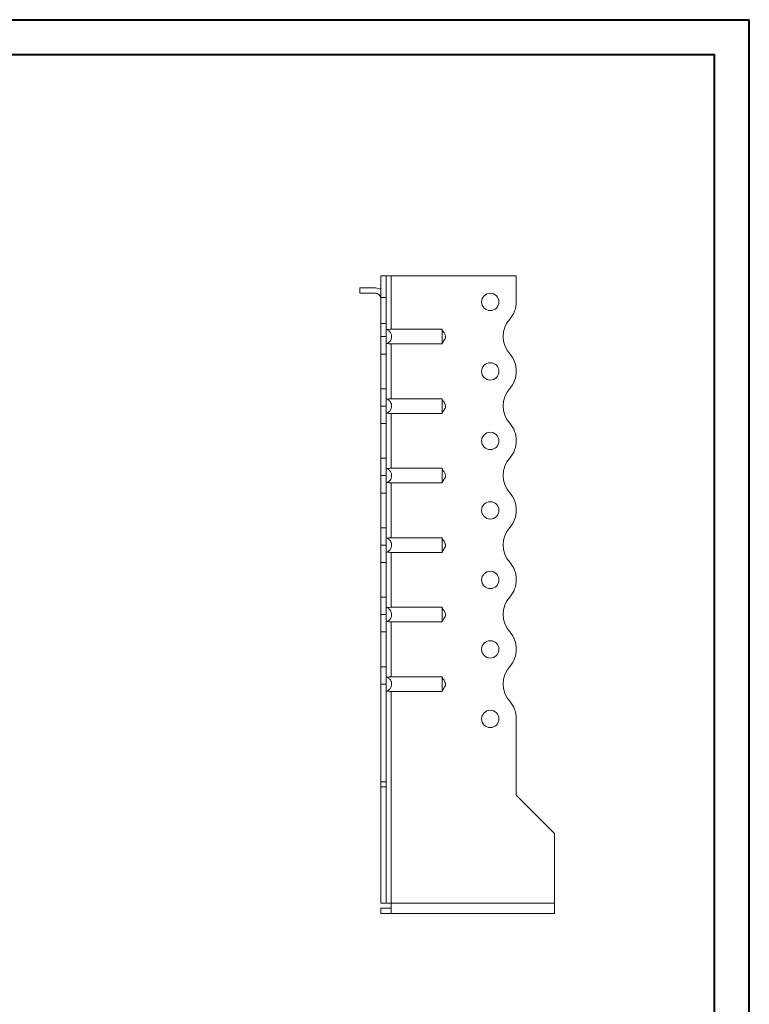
# Model space of a CAD drawing. Header units: millimetres. Extents: x 0 to 210, y 0 to 297.
# Tile 6 of 6: x 105 to 210, y 156 to 297. Entities that reach past the tile are written whole.
import ezdxf

# ---------------------------------------------------------------- set-up
doc = ezdxf.new("R2010")
doc.units = ezdxf.units.MM

msp = doc.modelspace()

# ---------------------------------------------------------------- linework, layer by layer
at = {"color": 7, "linetype": 'Continuous', "lineweight": 40}
for p, q in [((0.08, 297.21), (210.08, 297.21)), ((210.08, 0.21), (210.08, 297.21)), ((210.08, 292.21), (210.08, 297.21)), ((10.08, 292.21), (205.08, 292.21)), ((205.08, 5.21), (205.08, 292.21))]:
    msp.add_line(p, q, dxfattribs=at)
at = {"color": 7, "linetype": 'Continuous', "lineweight": 15}
for p, q in [((157.8, 260.36), (157.05, 260.36)), ((157.05, 260.36), (157.05, 257.22)), ((157.8, 260.36), (157.8, 257.22)), ((158.55, 260.36), (157.8, 260.36)), ((158.55, 252.67), (158.55, 260.36)), ((176.55, 260.36), (158.55, 260.36)), ((176.55, 256.64), (176.55, 260.36)), ((154.05, 258.61), (154.05, 257.86)), ((154.05, 258.61), (156.3, 258.61)), ((156.3, 257.86), (154.05, 257.86)), ((157.05, 257.22), (157.8, 257.22)), ((157.05, 253.48), (157.05, 257.22)), ((157.8, 257.22), (157.8, 253.48)), ((157.05, 253.48), (157.8, 253.48)), ((157.05, 251.62), (157.05, 253.48)), ((157.8, 253.48), (157.8, 251.62)), ((158.55, 252.67), (165.86, 252.67)), ((157.05, 251.62), (157.8, 251.62)), ((157.05, 249.11), (157.05, 251.62)), ((157.8, 251.62), (157.8, 249.11)), ((158.55, 250.56), (165.86, 250.56)), ((158.55, 242.67), (158.55, 250.56)), ((157.8, 249.11), (157.05, 249.11)), ((157.05, 244.11), (157.05, 249.11)), ((157.8, 244.11), (157.8, 249.11)), ((176.55, 246.64), (176.55, 246.64)), ((157.05, 244.11), (157.8, 244.11)), ((157.05, 241.61), (157.05, 244.11)), ((157.8, 244.11), (157.8, 241.61)), ((158.55, 242.67), (165.86, 242.67)), ((157.8, 241.61), (157.05, 241.61)), ((157.05, 239.11), (157.05, 241.61)), ((157.8, 241.61), (157.8, 239.11)), ((158.55, 240.56), (165.86, 240.56)), ((158.55, 232.67), (158.55, 240.56)), ((157.8, 239.11), (157.05, 239.11)), ((157.05, 234.11), (157.05, 239.11)), ((157.8, 234.11), (157.8, 239.11)), ((176.55, 236.64), (176.55, 236.64)), ((157.05, 234.11), (157.8, 234.11)), ((157.05, 231.61), (157.05, 234.11)), ((157.8, 234.11), (157.8, 231.61)), ((158.55, 232.67), (165.86, 232.67)), ((157.8, 231.61), (157.05, 231.61)), ((157.05, 229.11), (157.05, 231.61)), ((157.8, 231.61), (157.8, 229.11)), ((158.55, 230.56), (165.86, 230.56)), ((158.55, 222.67), (158.55, 230.56)), ((157.8, 229.11), (157.05, 229.11)), ((157.05, 224.11), (157.05, 229.11)), ((157.8, 224.11), (157.8, 229.11)), ((176.55, 226.64), (176.55, 226.64)), ((157.05, 224.11), (157.8, 224.11)), ((157.05, 221.61), (157.05, 224.11)), ((157.8, 224.11), (157.8, 221.61)), ((158.55, 222.67), (165.86, 222.67)), ((157.8, 221.61), (157.05, 221.61)), ((157.05, 219.11), (157.05, 221.61)), ((157.8, 221.61), (157.8, 219.11)), ((158.55, 220.56), (165.86, 220.56)), ((158.55, 212.67), (158.55, 220.56)), ((157.8, 219.11), (157.05, 219.11)), ((157.05, 214.11), (157.05, 219.11)), ((157.8, 214.11), (157.8, 219.11)), ((176.55, 216.64), (176.55, 216.64)), ((157.05, 214.11), (157.8, 214.11)), ((157.05, 211.61), (157.05, 214.11)), ((157.8, 214.11), (157.8, 211.61)), ((158.55, 212.67), (165.86, 212.67)), ((157.8, 211.61), (157.05, 211.61)), ((157.05, 211.61), (157.8, 211.61)), ((157.05, 211.61), (157.05, 211.61)), ((157.05, 209.12), (157.05, 211.61)), ((157.8, 211.61), (157.8, 211.61)), ((157.8, 211.61), (157.8, 209.12)), ((158.55, 210.56), (165.86, 210.56)), ((158.55, 202.67), (158.55, 210.56)), ((157.8, 209.12), (157.05, 209.12)), ((157.05, 204.11), (157.05, 209.12)), ((157.8, 204.11), (157.8, 209.12)), ((176.55, 206.64), (176.55, 206.64)), ((157.05, 204.11), (157.8, 204.11)), ((157.05, 201.62), (157.05, 204.11)), ((157.8, 204.11), (157.8, 201.62)), ((158.55, 202.67), (165.86, 202.67)), ((157.8, 201.62), (157.05, 201.62)), ((157.05, 201.62), (157.05, 187.53)), ((157.8, 201.62), (157.8, 187.53)), ((158.55, 200.56), (165.86, 200.56)), ((158.55, 170.11), (158.55, 200.56)), ((176.55, 185.61), (176.55, 196.64)), ((157.05, 187.53), (157.8, 187.53)), ((157.05, 186.82), (157.05, 187.53)), ((157.8, 187.53), (157.8, 186.82)), ((157.8, 186.82), (157.05, 186.82)), ((157.05, 170.11), (157.05, 186.82)), ((157.8, 170.11), (157.8, 186.82)), ((182.05, 180.11), (176.55, 185.61)), ((182.05, 170.11), (182.05, 180.11)), ((157.8, 170.11), (157.05, 170.11)), ((157.8, 170.11), (158.55, 170.11)), ((182.05, 170.11), (158.55, 170.11)), ((158.55, 170.11), (158.55, 168.61)), ((182.05, 170.11), (182.05, 168.61)), ((157.05, 169.36), (157.05, 168.61)), ((158.55, 169.36), (157.05, 169.36)), ((158.55, 168.61), (157.05, 168.61)), ((182.05, 168.61), (158.55, 168.61))]:
    msp.add_line(p, q, dxfattribs=at)
for centre in [(172.8, 256.61), (172.8, 246.61), (172.8, 236.61), (172.8, 226.61), (172.8, 216.61), (172.8, 206.61), (172.8, 196.61)]:
    msp.add_circle(centre, 1.25, dxfattribs=at)
for centre, radius, start, end in [((156.3, 257.11), 1.5, 60, 90), ((156.3, 257.11), 0.75, 0, 90), ((172.8, 256.64), 3.75, 318.1877, 0), ((178.39, 251.64), 3.75, 138.1877, 221.8123), ((172.8, 246.64), 3.75, 0, 41.8123), ((172.8, 246.64), 3.75, 318.1804, 0), ((178.39, 241.64), 3.75, 138.1804, 221.8123), ((172.8, 236.64), 3.75, 0, 41.8123), ((172.8, 236.64), 3.75, 318.1804, 0), ((178.39, 231.64), 3.75, 138.1804, 221.8123), ((172.8, 226.64), 3.75, 0, 41.8123), ((172.8, 226.64), 3.75, 318.1804, 0), ((178.39, 221.64), 3.75, 138.1804, 221.8196), ((172.8, 216.64), 3.75, 0, 41.8196), ((172.8, 216.64), 3.75, 318.1804, 0), ((178.39, 211.64), 3.75, 138.1804, 221.8196), ((172.8, 206.64), 3.75, 0, 41.8196), ((172.8, 206.64), 3.75, 318.1877, 0), ((178.39, 201.64), 3.75, 138.1877, 221.8123), ((172.8, 196.64), 3.75, 0, 41.8123)]:
    msp.add_arc(centre, radius, start, end, dxfattribs=at)
for points, knots in [([(157.8, 252.67), (157.86, 252.66), (157.91, 252.64), (158.02, 252.59), (158.07, 252.56), (158.17, 252.49), (158.22, 252.45), (158.3, 252.37), (158.34, 252.32), (158.41, 252.23), (158.45, 252.18), (158.5, 252.08), (158.52, 252.02), (158.56, 251.91), (158.58, 251.85), (158.6, 251.73), (158.6, 251.67), (158.6, 251.5), (158.58, 251.38), (158.51, 251.15), (158.45, 251.05), (158.31, 250.86), (158.22, 250.78), (158.07, 250.67), (158.02, 250.64), (157.91, 250.59), (157.86, 250.57), (157.8, 250.56)], [0, 0, 0, 0, 0.0625, 0.0625, 0.125, 0.125, 0.1875, 0.1875, 0.25, 0.25, 0.3125, 0.3125, 0.375, 0.375, 0.4375, 0.4375, 0.5, 0.5, 0.625, 0.625, 0.75, 0.75, 0.875, 0.875, 0.9375, 0.9375, 1, 1, 1, 1]), ([(158.02, 252.58), (158.05, 252.6), (158.09, 252.62), (158.17, 252.64), (158.21, 252.65), (158.35, 252.67), (158.45, 252.67), (158.55, 252.67)], [0, 0, 0, 0, 0.25, 0.25, 0.5, 0.5, 1, 1, 1, 1]), ([(165.86, 250.56), (165.87, 250.57), (165.86, 250.59), (165.86, 250.64), (165.86, 250.67), (165.86, 250.74), (165.86, 250.78), (165.86, 250.86), (165.86, 250.91), (165.86, 251), (165.86, 251.05), (165.86, 251.15), (165.86, 251.21), (165.86, 251.32), (165.86, 251.38), (165.86, 251.5), (165.86, 251.56), (165.86, 251.67), (165.86, 251.73), (165.86, 251.85), (165.86, 251.91), (165.86, 252.08), (165.86, 252.18), (165.86, 252.37), (165.87, 252.45), (165.86, 252.56), (165.86, 252.59), (165.86, 252.64), (165.87, 252.66), (165.86, 252.67)], [0, 0, 0, 0, 0.0625, 0.0625, 0.125, 0.125, 0.1875, 0.1875, 0.25, 0.25, 0.3125, 0.3125, 0.375, 0.375, 0.4375, 0.4375, 0.5, 0.5, 0.5625, 0.5625, 0.625, 0.625, 0.75, 0.75, 0.875, 0.875, 0.9375, 0.9375, 1, 1, 1, 1]), ([(165.86, 250.61), (165.88, 250.65), (165.91, 250.72), (166.02, 250.88), (166.16, 251.08), (166.3, 251.31), (166.37, 251.51), (166.37, 251.68), (166.32, 251.86), (166.22, 252.06), (166.09, 252.26), (165.95, 252.42), (165.9, 252.55), (165.86, 252.62)], [0, 0, 0, 0, 0.074836, 0.14371, 0.270797, 0.374245, 0.474653, 0.529435, 0.589306, 0.699735, 0.799242, 0.886571, 1, 1, 1, 1]), ([(158.55, 250.56), (158.5, 250.56), (158.45, 250.56), (158.35, 250.56), (158.3, 250.57), (158.21, 250.58), (158.17, 250.59), (158.09, 250.61), (158.05, 250.63), (158.02, 250.65)], [0, 0, 0, 0, 0.25, 0.25, 0.5, 0.5, 0.75, 0.75, 1, 1, 1, 1]), ([(157.8, 242.67), (157.86, 242.66), (157.91, 242.64), (158.02, 242.59), (158.07, 242.56), (158.17, 242.49), (158.22, 242.45), (158.3, 242.37), (158.34, 242.32), (158.41, 242.23), (158.45, 242.18), (158.5, 242.08), (158.52, 242.02), (158.56, 241.91), (158.58, 241.85), (158.6, 241.73), (158.6, 241.67), (158.6, 241.5), (158.58, 241.38), (158.51, 241.15), (158.45, 241.05), (158.31, 240.86), (158.22, 240.78), (158.07, 240.67), (158.02, 240.64), (157.91, 240.59), (157.86, 240.57), (157.8, 240.56)], [0, 0, 0, 0, 0.0625, 0.0625, 0.125, 0.125, 0.1875, 0.1875, 0.25, 0.25, 0.3125, 0.3125, 0.375, 0.375, 0.4375, 0.4375, 0.5, 0.5, 0.625, 0.625, 0.75, 0.75, 0.875, 0.875, 0.9375, 0.9375, 1, 1, 1, 1]), ([(158.02, 242.58), (158.05, 242.6), (158.09, 242.62), (158.17, 242.64), (158.21, 242.65), (158.35, 242.67), (158.45, 242.67), (158.55, 242.67)], [0, 0, 0, 0, 0.25, 0.25, 0.5, 0.5, 1, 1, 1, 1]), ([(165.86, 240.56), (165.87, 240.57), (165.86, 240.59), (165.86, 240.64), (165.86, 240.67), (165.86, 240.74), (165.86, 240.78), (165.86, 240.86), (165.86, 240.91), (165.86, 241), (165.86, 241.05), (165.86, 241.15), (165.86, 241.21), (165.86, 241.32), (165.86, 241.38), (165.86, 241.5), (165.86, 241.56), (165.86, 241.67), (165.86, 241.73), (165.86, 241.85), (165.86, 241.91), (165.86, 242.08), (165.86, 242.18), (165.86, 242.37), (165.87, 242.45), (165.86, 242.56), (165.86, 242.59), (165.86, 242.64), (165.87, 242.66), (165.86, 242.67)], [0, 0, 0, 0, 0.0625, 0.0625, 0.125, 0.125, 0.1875, 0.1875, 0.25, 0.25, 0.3125, 0.3125, 0.375, 0.375, 0.4375, 0.4375, 0.5, 0.5, 0.5625, 0.5625, 0.625, 0.625, 0.75, 0.75, 0.875, 0.875, 0.9375, 0.9375, 1, 1, 1, 1]), ([(165.86, 240.61), (165.88, 240.65), (165.91, 240.72), (166.02, 240.88), (166.16, 241.08), (166.3, 241.31), (166.37, 241.51), (166.37, 241.68), (166.32, 241.86), (166.22, 242.06), (166.09, 242.26), (165.95, 242.42), (165.9, 242.55), (165.86, 242.62)], [0, 0, 0, 0, 0.0748357, 0.1437103, 0.2707967, 0.374245, 0.474653, 0.5294349, 0.5893057, 0.6997351, 0.7992425, 0.886571, 1, 1, 1, 1]), ([(158.55, 240.56), (158.5, 240.56), (158.45, 240.56), (158.35, 240.56), (158.3, 240.57), (158.21, 240.58), (158.17, 240.59), (158.09, 240.61), (158.05, 240.63), (158.02, 240.65)], [0, 0, 0, 0, 0.25, 0.25, 0.5, 0.5, 0.75, 0.75, 1, 1, 1, 1]), ([(157.8, 232.67), (157.86, 232.66), (157.91, 232.64), (158.02, 232.59), (158.07, 232.56), (158.17, 232.49), (158.22, 232.45), (158.3, 232.37), (158.34, 232.32), (158.41, 232.23), (158.45, 232.18), (158.5, 232.08), (158.52, 232.02), (158.56, 231.91), (158.58, 231.85), (158.6, 231.73), (158.6, 231.67), (158.6, 231.5), (158.58, 231.38), (158.51, 231.15), (158.45, 231.05), (158.31, 230.86), (158.22, 230.78), (158.07, 230.67), (158.02, 230.64), (157.91, 230.59), (157.86, 230.57), (157.8, 230.56)], [0, 0, 0, 0, 0.0625, 0.0625, 0.125, 0.125, 0.1875, 0.1875, 0.25, 0.25, 0.3125, 0.3125, 0.375, 0.375, 0.4375, 0.4375, 0.5, 0.5, 0.625, 0.625, 0.75, 0.75, 0.875, 0.875, 0.9375, 0.9375, 1, 1, 1, 1]), ([(158.02, 232.58), (158.05, 232.6), (158.09, 232.62), (158.17, 232.64), (158.21, 232.65), (158.35, 232.67), (158.45, 232.67), (158.55, 232.67)], [0, 0, 0, 0, 0.25, 0.25, 0.5, 0.5, 1, 1, 1, 1]), ([(165.86, 230.56), (165.87, 230.57), (165.86, 230.59), (165.86, 230.64), (165.86, 230.67), (165.86, 230.74), (165.86, 230.78), (165.86, 230.86), (165.86, 230.91), (165.86, 231), (165.86, 231.05), (165.86, 231.15), (165.86, 231.21), (165.86, 231.32), (165.86, 231.38), (165.86, 231.5), (165.86, 231.56), (165.86, 231.67), (165.86, 231.73), (165.86, 231.85), (165.86, 231.91), (165.86, 232.08), (165.86, 232.18), (165.86, 232.37), (165.87, 232.45), (165.86, 232.56), (165.86, 232.59), (165.86, 232.64), (165.87, 232.66), (165.86, 232.67)], [0, 0, 0, 0, 0.0625, 0.0625, 0.125, 0.125, 0.1875, 0.1875, 0.25, 0.25, 0.3125, 0.3125, 0.375, 0.375, 0.4375, 0.4375, 0.5, 0.5, 0.5625, 0.5625, 0.625, 0.625, 0.75, 0.75, 0.875, 0.875, 0.9375, 0.9375, 1, 1, 1, 1]), ([(165.86, 230.61), (165.88, 230.65), (165.91, 230.72), (166.02, 230.88), (166.16, 231.08), (166.3, 231.31), (166.37, 231.51), (166.37, 231.68), (166.32, 231.86), (166.22, 232.06), (166.09, 232.26), (165.95, 232.42), (165.9, 232.55), (165.86, 232.62)], [0, 0, 0, 0, 0.074836, 0.14371, 0.270797, 0.374245, 0.474653, 0.529435, 0.589306, 0.699735, 0.799242, 0.886571, 1, 1, 1, 1]), ([(158.55, 230.56), (158.5, 230.56), (158.45, 230.56), (158.35, 230.56), (158.3, 230.57), (158.21, 230.58), (158.17, 230.59), (158.09, 230.61), (158.05, 230.63), (158.02, 230.65)], [0, 0, 0, 0, 0.25, 0.25, 0.5, 0.5, 0.75, 0.75, 1, 1, 1, 1]), ([(157.8, 222.67), (157.86, 222.66), (157.91, 222.64), (158.02, 222.59), (158.07, 222.56), (158.17, 222.49), (158.22, 222.45), (158.3, 222.37), (158.34, 222.32), (158.41, 222.23), (158.45, 222.18), (158.5, 222.08), (158.52, 222.02), (158.56, 221.91), (158.58, 221.85), (158.6, 221.73), (158.6, 221.67), (158.6, 221.5), (158.58, 221.38), (158.51, 221.15), (158.45, 221.05), (158.31, 220.86), (158.22, 220.78), (158.07, 220.67), (158.02, 220.64), (157.91, 220.59), (157.86, 220.57), (157.8, 220.56)], [0, 0, 0, 0, 0.0625, 0.0625, 0.125, 0.125, 0.1875, 0.1875, 0.25, 0.25, 0.3125, 0.3125, 0.375, 0.375, 0.4375, 0.4375, 0.5, 0.5, 0.625, 0.625, 0.75, 0.75, 0.875, 0.875, 0.9375, 0.9375, 1, 1, 1, 1]), ([(158.02, 222.58), (158.05, 222.6), (158.09, 222.62), (158.17, 222.64), (158.21, 222.65), (158.35, 222.67), (158.45, 222.67), (158.55, 222.67)], [0, 0, 0, 0, 0.25, 0.25, 0.5, 0.5, 1, 1, 1, 1]), ([(165.86, 220.56), (165.87, 220.57), (165.86, 220.59), (165.86, 220.64), (165.86, 220.67), (165.86, 220.74), (165.86, 220.78), (165.86, 220.86), (165.86, 220.91), (165.86, 221), (165.86, 221.05), (165.86, 221.15), (165.86, 221.21), (165.86, 221.32), (165.86, 221.38), (165.86, 221.5), (165.86, 221.56), (165.86, 221.67), (165.86, 221.73), (165.86, 221.85), (165.86, 221.91), (165.86, 222.08), (165.86, 222.18), (165.86, 222.37), (165.87, 222.45), (165.86, 222.56), (165.86, 222.59), (165.86, 222.64), (165.87, 222.66), (165.86, 222.67)], [0, 0, 0, 0, 0.0625, 0.0625, 0.125, 0.125, 0.1875, 0.1875, 0.25, 0.25, 0.3125, 0.3125, 0.375, 0.375, 0.4375, 0.4375, 0.5, 0.5, 0.5625, 0.5625, 0.625, 0.625, 0.75, 0.75, 0.875, 0.875, 0.9375, 0.9375, 1, 1, 1, 1]), ([(165.86, 220.61), (165.88, 220.65), (165.91, 220.72), (166.02, 220.88), (166.16, 221.08), (166.3, 221.31), (166.37, 221.51), (166.37, 221.68), (166.32, 221.86), (166.22, 222.06), (166.09, 222.26), (165.95, 222.42), (165.9, 222.55), (165.86, 222.62)], [0, 0, 0, 0, 0.074836, 0.14371, 0.270797, 0.374245, 0.474653, 0.529435, 0.589306, 0.699735, 0.799242, 0.886571, 1, 1, 1, 1]), ([(158.55, 220.56), (158.5, 220.56), (158.45, 220.56), (158.35, 220.56), (158.3, 220.57), (158.21, 220.58), (158.17, 220.59), (158.09, 220.61), (158.05, 220.63), (158.02, 220.65)], [0, 0, 0, 0, 0.25, 0.25, 0.5, 0.5, 0.75, 0.75, 1, 1, 1, 1]), ([(157.8, 212.67), (157.86, 212.66), (157.91, 212.64), (158.02, 212.59), (158.07, 212.56), (158.17, 212.49), (158.22, 212.45), (158.3, 212.37), (158.34, 212.32), (158.41, 212.23), (158.45, 212.18), (158.5, 212.08), (158.52, 212.02), (158.56, 211.91), (158.58, 211.85), (158.6, 211.73), (158.6, 211.67), (158.6, 211.5), (158.58, 211.38), (158.51, 211.15), (158.45, 211.05), (158.31, 210.86), (158.22, 210.78), (158.07, 210.67), (158.02, 210.64), (157.91, 210.59), (157.86, 210.57), (157.8, 210.56)], [0, 0, 0, 0, 0.0625, 0.0625, 0.125, 0.125, 0.1875, 0.1875, 0.25, 0.25, 0.3125, 0.3125, 0.375, 0.375, 0.4375, 0.4375, 0.5, 0.5, 0.625, 0.625, 0.75, 0.75, 0.875, 0.875, 0.9375, 0.9375, 1, 1, 1, 1]), ([(158.02, 212.58), (158.05, 212.6), (158.09, 212.62), (158.17, 212.64), (158.21, 212.65), (158.35, 212.67), (158.45, 212.67), (158.55, 212.67)], [0, 0, 0, 0, 0.25, 0.25, 0.5, 0.5, 1, 1, 1, 1]), ([(165.86, 210.56), (165.87, 210.57), (165.86, 210.59), (165.86, 210.64), (165.86, 210.67), (165.86, 210.74), (165.86, 210.78), (165.86, 210.86), (165.86, 210.91), (165.86, 211), (165.86, 211.05), (165.86, 211.15), (165.86, 211.21), (165.86, 211.32), (165.86, 211.38), (165.86, 211.5), (165.86, 211.56), (165.86, 211.67), (165.86, 211.73), (165.86, 211.85), (165.86, 211.91), (165.86, 212.08), (165.86, 212.18), (165.86, 212.37), (165.87, 212.45), (165.86, 212.56), (165.86, 212.59), (165.86, 212.64), (165.87, 212.66), (165.86, 212.67)], [0, 0, 0, 0, 0.0625, 0.0625, 0.125, 0.125, 0.1875, 0.1875, 0.25, 0.25, 0.3125, 0.3125, 0.375, 0.375, 0.4375, 0.4375, 0.5, 0.5, 0.5625, 0.5625, 0.625, 0.625, 0.75, 0.75, 0.875, 0.875, 0.9375, 0.9375, 1, 1, 1, 1]), ([(165.86, 210.61), (165.88, 210.65), (165.91, 210.72), (166.02, 210.88), (166.16, 211.08), (166.3, 211.31), (166.37, 211.51), (166.37, 211.68), (166.32, 211.86), (166.22, 212.06), (166.09, 212.26), (165.95, 212.42), (165.9, 212.55), (165.86, 212.62)], [0, 0, 0, 0, 0.074836, 0.14371, 0.270797, 0.374245, 0.474653, 0.529435, 0.589306, 0.699735, 0.799242, 0.886571, 1, 1, 1, 1]), ([(158.55, 210.56), (158.5, 210.56), (158.45, 210.56), (158.35, 210.56), (158.3, 210.57), (158.21, 210.58), (158.17, 210.59), (158.09, 210.61), (158.05, 210.63), (158.02, 210.65)], [0, 0, 0, 0, 0.25, 0.25, 0.5, 0.5, 0.75, 0.75, 1, 1, 1, 1]), ([(157.8, 202.67), (157.86, 202.66), (157.91, 202.64), (158.02, 202.59), (158.07, 202.56), (158.17, 202.49), (158.22, 202.45), (158.3, 202.37), (158.34, 202.32), (158.41, 202.23), (158.45, 202.18), (158.5, 202.08), (158.52, 202.02), (158.56, 201.91), (158.58, 201.85), (158.6, 201.73), (158.6, 201.67), (158.6, 201.5), (158.58, 201.38), (158.51, 201.15), (158.45, 201.05), (158.31, 200.86), (158.22, 200.78), (158.07, 200.67), (158.02, 200.64), (157.91, 200.59), (157.86, 200.57), (157.8, 200.56)], [0, 0, 0, 0, 0.0625, 0.0625, 0.125, 0.125, 0.1875, 0.1875, 0.25, 0.25, 0.3125, 0.3125, 0.375, 0.375, 0.4375, 0.4375, 0.5, 0.5, 0.625, 0.625, 0.75, 0.75, 0.875, 0.875, 0.9375, 0.9375, 1, 1, 1, 1]), ([(158.02, 202.58), (158.05, 202.6), (158.09, 202.62), (158.17, 202.64), (158.21, 202.65), (158.35, 202.67), (158.45, 202.67), (158.55, 202.67)], [0, 0, 0, 0, 0.25, 0.25, 0.5, 0.5, 1, 1, 1, 1]), ([(165.86, 200.56), (165.87, 200.57), (165.86, 200.59), (165.86, 200.64), (165.86, 200.67), (165.86, 200.74), (165.86, 200.78), (165.86, 200.86), (165.86, 200.91), (165.86, 201), (165.86, 201.05), (165.86, 201.15), (165.86, 201.21), (165.86, 201.32), (165.86, 201.38), (165.86, 201.5), (165.86, 201.56), (165.86, 201.67), (165.86, 201.73), (165.86, 201.85), (165.86, 201.91), (165.86, 202.08), (165.86, 202.18), (165.86, 202.37), (165.87, 202.45), (165.86, 202.56), (165.86, 202.59), (165.86, 202.64), (165.87, 202.66), (165.86, 202.67)], [0, 0, 0, 0, 0.0625, 0.0625, 0.125, 0.125, 0.1875, 0.1875, 0.25, 0.25, 0.3125, 0.3125, 0.375, 0.375, 0.4375, 0.4375, 0.5, 0.5, 0.5625, 0.5625, 0.625, 0.625, 0.75, 0.75, 0.875, 0.875, 0.9375, 0.9375, 1, 1, 1, 1]), ([(165.86, 200.61), (165.88, 200.65), (165.91, 200.72), (166.02, 200.88), (166.16, 201.08), (166.3, 201.31), (166.37, 201.51), (166.37, 201.68), (166.32, 201.86), (166.22, 202.06), (166.09, 202.26), (165.95, 202.42), (165.9, 202.55), (165.86, 202.62)], [0, 0, 0, 0, 0.074836, 0.14371, 0.270797, 0.374245, 0.474653, 0.529435, 0.589306, 0.699735, 0.799242, 0.886571, 1, 1, 1, 1]), ([(158.55, 200.56), (158.5, 200.56), (158.45, 200.56), (158.35, 200.56), (158.3, 200.57), (158.21, 200.58), (158.17, 200.59), (158.09, 200.61), (158.05, 200.63), (158.02, 200.65)], [0, 0, 0, 0, 0.25, 0.25, 0.5, 0.5, 0.75, 0.75, 1, 1, 1, 1])]:
    msp.add_open_spline(points, degree=3, knots=knots, dxfattribs=at)

doc.saveas('drawing.dxf')
